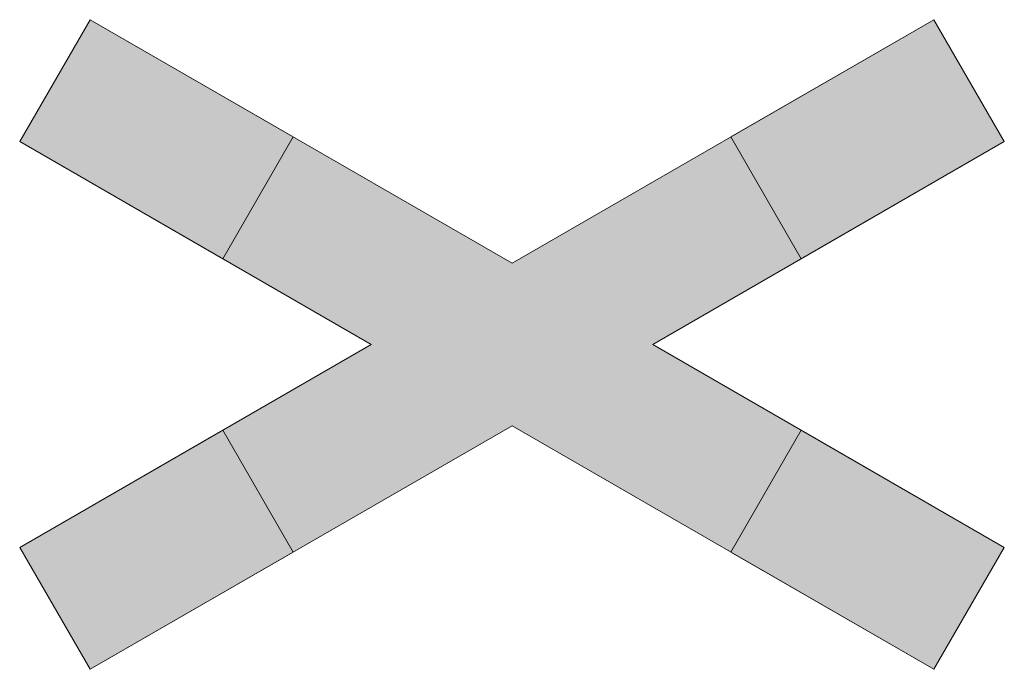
# Model space of a CAD drawing. Header units: metres. Extents: x -0.003 to 0.003, y -0.00198 to 0.00198.
import ezdxf

# ---------------------------------------------------------------- set-up
doc = ezdxf.new("R2010")
doc.units = ezdxf.units.M
for name, color, linetype, lineweight in [('VKZ_201-53_flf', 1, 'Continuous', 0), ('VKZ_201-53_sym', 7, 'Continuous', 0), ('VKZ_201-53_txt', 1, 'Continuous', 0)]:
    doc.layers.add(name, color=color, linetype=linetype, lineweight=lineweight)

msp = doc.modelspace()

# ---------------------------------------------------------------- hatches: boundary and pattern name
at = {"layer": 'VKZ_201-53_flf', "true_color": 0xffffff}
h = msp.add_hatch(color=7, dxfattribs=at)
h.dxf.hatch_style = 1
h.paths.add_polyline_path([(0.001762, 0.0005221), (0.0013331, 0.0012649), (0, 0.0004952), (-0.0013331, 0.0012649), (-0.001762, 0.0005221), (-0.0008577, 0), (-0.001762, -0.0005221), (-0.0013331, -0.0012649), (0, -0.0004952), (0.0013331, -0.0012649), (0.001762, -0.0005221), (0.0008577, 0)])
h.paths.add_polyline_path([(-0.0000249, 0.000405), (0.0001279, 0.0003908), (-0.0000107, 0.0000568), (0.0002096, 0.0001279), (0.0000817, -0.0002274), (0.0001705, -0.0002167), (0, -0.000405), (-0.0000472, -0.0001554), (0.000023, -0.0002109), (0.0000711, 0.0000071), (-0.0000959, -0.0000355)], flags=16)
at = {"layer": 'VKZ_201-53_txt'}
h = msp.add_hatch(color=256, dxfattribs=at)
h.dxf.hatch_style = 1
h.paths.add_polyline_path([(0.0001279, 0.0003908), (-0.0000249, 0.000405), (-0.0000959, -0.0000355), (0.0000711, 0.0000071), (0.000023, -0.0002109), (-0.0000472, -0.0001554), (0, -0.000405), (0.0001705, -0.0002167), (0.0000817, -0.0002274), (0.0002096, 0.0001279), (-0.0000107, 0.0000568)])

# ---------------------------------------------------------------- linework, layer by layer
at = {"layer": 'VKZ_201-53_flf'}
for points in [[(-0.0013331, 0.0012649), (-0.0025711, 0.0019797), (-0.001762, 0.0005221), (-0.003, 0.0012368)], [(0.001762, 0.0005221), (0.003, 0.0012368), (0.0013331, 0.0012649), (0.0025711, 0.0019797)], [(-0.0013331, -0.0012649), (-0.001762, -0.0005221), (-0.0025711, -0.0019797), (-0.003, -0.0012368)], [(0.0025711, -0.0019797), (0.003, -0.0012368), (0.0013331, -0.0012649), (0.001762, -0.0005221)]]:
    msp.add_solid(points, dxfattribs=at)
at = {"layer": 'VKZ_201-53_sym'}
for p, q in [((-0.003, 0.0012368), (-0.0025711, 0.0019797)), ((0.0025711, 0.0019797), (0.0013331, 0.0012649)), ((0.0025711, 0.0019797), (0.003, 0.0012368)), ((-0.001762, 0.0005221), (-0.0013331, 0.0012649)), ((0.0013331, 0.0012649), (0.001762, 0.0005221)), ((-0.003, 0.0012368), (-0.001762, 0.0005221)), ((-0.003, -0.0012368), (-0.001762, -0.0005221)), ((-0.001762, -0.0005221), (-0.0013331, -0.0012649)), ((0.0013331, -0.0012649), (0.001762, -0.0005221)), ((0.001762, -0.0005221), (0.003, -0.0012368)), ((-0.0025711, -0.0019797), (-0.003, -0.0012368)), ((-0.0013331, -0.0012649), (-0.0025711, -0.0019797))]:
    msp.add_line(p, q, dxfattribs=at)
for points in [[(-0.0013331, 0.0012649), (-0.0025711, 0.0019797), (-0.003, 0.0012368), (-0.0008577, 0), (-0.003, -0.0012368), (-0.0025711, -0.0019797), (0, -0.0004952), (0.0025711, -0.0019797), (0.0013331, -0.0012649)], [(-0.0025711, 0.0019797), (0, 0.0004952), (0.0025711, 0.0019797), (0.003, 0.0012368)], [(0.001762, 0.0005221), (0.003, 0.0012368), (0.0008577, 0), (0.003, -0.0012368), (0.0025711, -0.0019797), (0.003, -0.0012368)]]:
    msp.add_lwpolyline(points, dxfattribs=at)

doc.saveas('drawing.dxf')
